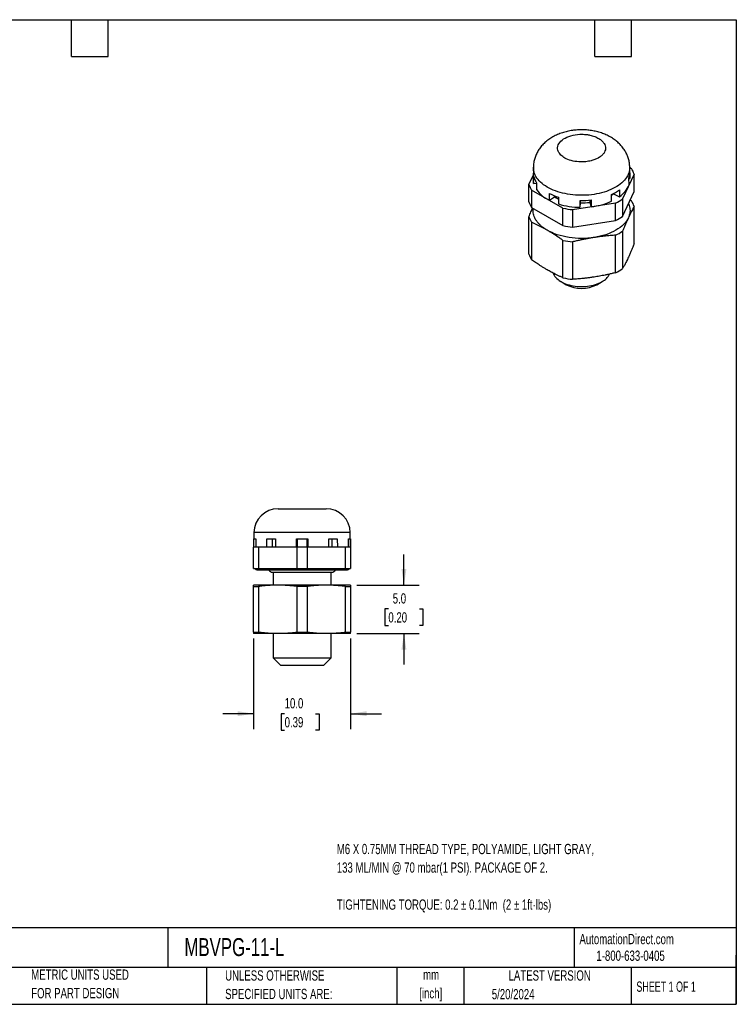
# Model space of a CAD drawing. Header units: millimetres. Extents: x 3 to 137, y 3 to 105.
# Tile 2 of 2: x 63 to 137, y 3 to 105. Entities that reach past the tile are written whole.
import ezdxf

# ---------------------------------------------------------------- set-up
doc = ezdxf.new("R2010")
doc.units = ezdxf.units.MM
doc.header["$LTSCALE"] = 0.5
doc.layers.add('DIMENSIONS', color=140, linetype='Continuous', lineweight=25)
doc.layers.add('TEXT', color=140, linetype='Continuous', lineweight=25)
doc.styles.add('SLDTEXTSTYLE0', font='TXT', dxfattribs={"width": 0.7})
doc.styles.add('SLDTEXTSTYLE1', font='TXT', dxfattribs={"width": 0.65})
doc.dimstyles.new('SLDDIMSTYLE0', dxfattribs={"dimtxt": 1.079004, "dimasz": 1.651, "dimexe": 0, "dimexo": 0.0625, "dimgap": 0.269751, "dimtad": 0, "dimtih": 1, "dimtoh": 1, "dimrnd": 1e-09, "dimzin": 4, "dimdsep": 46, "dimtxsty": 'SLDTEXTSTYLE0', "dimsah": 1, "dimcen": 0.09, "dimadec": 0, "dimazin": 1, "dimtfac": 1, "dimtmove": 0, "dimatfit": 0, "dimfxl": 0, "dimfrac": 2, "dimtolj": 1, "dimtzin": 12, "dimarcsym": 0})

# ---------------------------------------------------------------- blocks, each defined once
blk = doc.blocks.new('_D_4')
at = {"layer": 'DIMENSIONS'}
for p, q in [((86.74, 40.93), (86.74, 31.57)), ((96.74, 40.93), (96.74, 31.57)), ((86.74, 33.16), (83.57, 33.16)), ((89.94, 33.16), (89.58, 33.16)), ((89.58, 33.16), (89.58, 31.45)), ((93.14, 33.16), (93.51, 33.16)), ((93.51, 33.16), (93.51, 31.45)), ((96.74, 33.16), (99.92, 33.16)), ((89.58, 31.45), (89.94, 31.45)), ((93.51, 31.45), (93.14, 31.45))]:
    blk.add_line(p, q, dxfattribs=at)
for points in [[(86.74, 33.16), (85.09, 33.42), (85.09, 32.91)], [(96.74, 33.16), (98.39, 32.91), (98.39, 33.42)]]:
    blk.add_solid(points, dxfattribs=at)
at = {"layer": 'DIMENSIONS', "char_height": 1.058, "attachment_point": 1, "style": 'SLDTEXTSTYLE0'}
for s, insert in [('10.0', (89.94, 34.77)), ('0.39', (89.94, 32.81))]:
    blk.add_mtext(s, dxfattribs=dict(at, insert=insert))
blk = doc.blocks.new('_D_5')
at = {"layer": 'DIMENSIONS'}
for p, q in [((102.25, 46.43), (102.25, 49.6)), ((97.38, 46.43), (103.83, 46.43)), ((100.64, 43.98), (100.28, 43.98)), ((100.28, 43.98), (100.28, 42.27)), ((103.85, 43.98), (104.21, 43.98)), ((104.21, 43.98), (104.21, 42.27)), ((100.28, 42.27), (100.64, 42.27)), ((104.21, 42.27), (103.85, 42.27)), ((97.38, 41.43), (103.83, 41.43)), ((102.25, 41.43), (102.25, 38.25))]:
    blk.add_line(p, q, dxfattribs=at)
for points in [[(102.25, 46.43), (102.5, 48.08), (101.99, 48.08)], [(102.25, 41.43), (101.99, 39.78), (102.5, 39.78)]]:
    blk.add_solid(points, dxfattribs=at)
at = {"layer": 'DIMENSIONS', "char_height": 1.058, "attachment_point": 1, "style": 'SLDTEXTSTYLE0'}
for s, insert in [('5.0', (101.09, 45.59)), ('0.20', (100.64, 43.63))]:
    blk.add_mtext(s, dxfattribs=dict(at, insert=insert))

msp = doc.modelspace()

# ---------------------------------------------------------------- linework, layer by layer
for p, q in [((115.592, 89.557), (115.566, 88.338)), ((125.547, 89.032), (125.536, 89.557)), ((125.537, 89.514), (125.72, 89.408)), ((115.142, 87.772), (115.574, 88.704)), ((115.619, 87.883), (115.634, 88.579)), ((125.987, 88.833), (124.801, 86.278)), ((125.459, 87.72), (125.445, 88.415)), ((125.548, 88.985), (125.56, 88.385)), ((125.987, 87.037), (125.987, 88.833)), ((115.142, 85.975), (115.142, 87.772)), ((115.619, 87.883), (115.932, 87.91)), ((115.932, 87.935), (115.919, 87.238)), ((125.446, 88.384), (125.56, 88.385)), ((118.649, 85.326), (115.408, 87.197)), ((115.408, 87.197), (115.408, 85.4)), ((117.242, 86.146), (117.252, 86.847)), ((117.242, 86.146), (117.765, 86.485)), ((117.765, 86.485), (117.765, 86.616)), ((118.198, 86.465), (118.191, 85.763)), ((123.665, 86.039), (123.656, 86.74)), ((123.867, 86.842), (123.867, 86.794)), ((123.867, 86.794), (124.484, 86.512)), ((124.472, 87.211), (124.484, 86.512)), ((124.801, 84.481), (125.987, 87.037)), ((115.408, 85.4), (118.649, 83.53)), ((124.071, 85.857), (119.645, 85.172)), ((120.42, 85.418), (120.421, 86.121)), ((120.42, 85.418), (120.443, 85.872)), ((120.443, 85.872), (120.443, 86.12)), ((121.415, 86.162), (121.415, 85.921)), ((121.415, 85.921), (121.573, 85.476)), ((121.571, 86.179), (121.573, 85.476)), ((124.071, 84.06), (124.071, 85.857)), ((124.801, 86.278), (124.801, 84.481)), ((125.587, 86.176), (125.72, 86.085)), ((125.987, 81.646), (125.987, 85.51)), ((115.142, 80.585), (115.142, 84.449)), ((118.649, 83.53), (118.649, 85.326)), ((119.645, 85.172), (119.645, 83.376)), ((115.408, 83.874), (115.408, 80.01)), ((119.645, 83.376), (124.071, 84.06)), ((124.071, 78.67), (124.071, 82.534)), ((124.801, 82.955), (124.801, 79.091)), ((118.649, 78.139), (118.649, 82.003)), ((119.645, 81.849), (119.645, 77.985)), ((118.45, 77.744), (118.99, 77.432)), ((122.138, 77.432), (122.678, 77.744)), ((86.771, 51.856), (86.745, 50.362)), ((95.156, 51.856), (86.771, 51.856)), ((96.715, 51.856), (95.156, 51.856)), ((96.741, 50.362), (96.715, 51.856)), ((86.753, 50.362), (86.768, 51.212)), ((86.768, 51.212), (86.968, 51.212)), ((86.968, 51.212), (86.954, 50.362)), ((88.108, 50.362), (88.119, 51.212)), ((88.119, 51.212), (89.003, 51.212)), ((88.68, 50.362), (88.68, 51.212)), ((89.003, 51.212), (88.995, 50.362)), ((91.164, 50.362), (91.166, 51.212)), ((91.166, 51.212), (92.32, 51.212)), ((91.255, 50.362), (91.255, 51.212)), ((92.231, 51.212), (92.231, 50.362)), ((92.32, 51.212), (92.322, 50.362)), ((94.483, 51.212), (95.367, 51.212)), ((94.491, 50.362), (94.483, 51.212)), ((94.806, 51.212), (94.806, 50.362)), ((95.367, 51.212), (95.377, 50.362)), ((96.517, 51.212), (96.718, 51.212)), ((96.532, 50.362), (96.517, 51.212)), ((96.718, 51.212), (96.733, 50.362)), ((86.743, 48.162), (86.743, 50.362)), ((87.259, 50.362), (86.743, 50.362)), ((87.259, 50.362), (87.259, 48.162)), ((91.227, 50.362), (87.259, 50.362)), ((91.227, 48.162), (91.227, 50.362)), ((92.259, 50.362), (91.227, 50.362)), ((92.259, 50.362), (92.259, 48.162)), ((96.227, 50.362), (92.259, 50.362)), ((96.227, 48.162), (96.227, 50.362)), ((96.743, 50.362), (96.227, 50.362)), ((96.743, 50.362), (96.743, 48.162)), ((86.743, 48.162), (87.259, 48.162)), ((87.154, 48.014), (96.332, 48.014)), ((87.259, 48.162), (91.227, 48.162)), ((88.717, 47.762), (94.768, 47.762)), ((88.754, 47.762), (88.754, 46.426)), ((91.227, 48.162), (92.259, 48.162)), ((92.259, 48.162), (96.227, 48.162)), ((94.732, 46.426), (94.732, 47.762)), ((96.227, 48.162), (96.743, 48.162)), ((86.743, 46.293), (87.259, 46.293)), ((86.743, 41.56), (86.743, 46.293)), ((87.259, 46.293), (87.259, 41.56)), ((92.259, 46.293), (91.227, 46.293)), ((91.227, 41.56), (91.227, 46.293)), ((92.259, 46.293), (92.259, 41.56)), ((96.227, 41.56), (96.227, 46.293)), ((96.227, 46.293), (96.743, 46.293)), ((96.743, 46.293), (96.743, 41.56)), ((86.743, 41.56), (87.259, 41.56)), ((88.754, 41.426), (88.754, 38.926)), ((91.227, 41.56), (92.259, 41.56)), ((94.732, 38.926), (94.732, 41.426)), ((96.227, 41.56), (96.743, 41.56)), ((88.754, 38.926), (89.517, 38.162)), ((88.754, 38.926), (91.743, 38.926)), ((91.743, 38.926), (94.732, 38.926)), ((93.968, 38.162), (94.732, 38.926)), ((89.517, 38.162), (91.743, 38.162)), ((91.743, 38.162), (93.968, 38.162))]:
    msp.add_line(p, q)
at = {"flags": 128}
for points in [[(125.536, 89.557), (125.534, 89.439), (125.519, 89.28), (125.488, 89.121), (125.442, 88.964), (125.38, 88.808), (125.304, 88.655), (125.213, 88.504), (125.108, 88.357), (124.989, 88.213), (124.856, 88.073), (124.71, 87.937), (124.551, 87.807), (124.38, 87.682), (124.197, 87.562), (124.002, 87.448), (123.797, 87.341), (123.583, 87.241), (123.358, 87.148), (123.125, 87.062), (122.885, 86.983), (122.637, 86.913), (122.382, 86.85), (122.122, 86.796), (121.857, 86.75), (121.589, 86.713), (121.317, 86.685), (121.042, 86.665), (120.767, 86.654), (120.49, 86.652), (120.214, 86.659), (119.939, 86.674), (119.666, 86.699), (119.395, 86.732), (119.129, 86.774), (118.866, 86.824), (118.609, 86.883), (118.358, 86.95), (118.114, 87.024), (117.877, 87.107), (117.649, 87.197), (117.429, 87.294), (117.22, 87.398), (117.02, 87.508), (116.832, 87.625), (116.655, 87.748), (116.491, 87.876), (116.338, 88.009), (116.199, 88.147), (116.074, 88.289), (115.962, 88.435), (115.865, 88.585), (115.782, 88.737), (115.713, 88.892), (115.66, 89.048), (115.622, 89.206), (115.599, 89.365), (115.592, 89.525), (115.592, 89.557)], [(117.631, 78.632), (117.677, 78.517), (117.74, 78.398), (117.818, 78.282), (117.911, 78.17), (118.017, 78.061), (118.137, 77.957), (118.269, 77.859), (118.413, 77.766), (118.568, 77.68), (118.734, 77.6), (118.909, 77.527), (119.093, 77.462), (119.285, 77.405), (119.483, 77.355), (119.687, 77.314), (119.895, 77.282), (120.107, 77.259), (120.322, 77.244), (120.537, 77.239), (120.753, 77.242), (120.968, 77.254), (121.18, 77.276), (121.39, 77.306), (121.595, 77.344), (121.795, 77.391), (121.988, 77.447), (122.174, 77.51), (122.351, 77.581), (122.52, 77.659), (122.678, 77.744)]]:
    msp.add_lwpolyline(points, dxfattribs=at)
for centre, radius, start, end in [((123.86, 88.195), 2.22, 16.68947, 33.10745), ((117.582, 89.092), 2.015, 194.75763, 215.0393), ((123.833, 89), 1.715, 340.08137, 1.07672), ((117.268, 88.409), 2.22, 196.68947, 213.10745), ((117.258, 88.303), 1.692, 178.8274, 194.37293), ((123, 88.709), 2.651, 304.04488, 338.09561), ((118.771, 89.349), 3.549, 216.5085, 244.48358), ((119.943, 92.143), 5.941, 243.06677, 252.91403), ((119.924, 90.708), 4.743, 242.92078, 248.63409), ((121.731, 91.018), 4.691, 294.23209, 305.76253), ((121.79, 89.646), 3.529, 301.95206, 306.068), ((117.268, 86.613), 2.22, 196.68947, 213.10745), ((120.516, 93.419), 8.001, 253.10216, 269.31176), ((120.566, 94.664), 8.545, 269.02847, 276.75419), ((120.565, 93.093), 7.222, 269.02847, 276.75419), ((120.799, 92.521), 7.088, 276.27555, 293.85746), ((121.855, 90.538), 5.18, 295.33491, 304.65972), ((123.86, 84.872), 2.22, 16.68947, 33.10745), ((117.268, 85.086), 2.22, 196.68947, 213.10745), ((120.502, 94.012), 8.881, 257.95348, 264.46044), ((121.855, 88.742), 5.18, 295.33491, 304.65972), ((120.502, 92.215), 8.881, 257.95348, 264.46044), ((121.855, 87.215), 5.18, 295.33491, 304.65972), ((120.502, 90.689), 8.881, 257.95348, 264.46044), ((117.268, 81.222), 2.22, 196.68947, 213.10745), ((121.847, 79.347), 1.806, 297.37319, 332.76288), ((121.855, 83.351), 5.18, 295.33491, 304.65972), ((120.502, 86.825), 8.881, 257.95348, 264.46044), ((120.564, 80.46), 3.412, 242.53095, 297.46368), ((89.27, 51.812), 2.5, 90, 179), ((94.215, 51.812), 2.5, 1, 90), ((87.154, 48.414), 0.4, 219.02556, 270), ((88.717, 48.262), 0.5, 209.75329, 270), ((94.768, 48.262), 0.5, 270, 330.24671), ((96.332, 48.414), 0.4, 270, 320.97444)]:
    msp.add_arc(centre, radius, start, end)
for points, knots in [([(125.534, 89.557), (125.534, 89.596), (125.532, 89.706), (125.514, 89.887), (125.483, 90.097), (125.437, 90.305), (125.378, 90.51), (125.307, 90.711), (125.223, 90.907), (125.127, 91.099), (125.019, 91.285), (124.899, 91.467), (124.768, 91.642), (124.625, 91.811), (124.47, 91.974), (124.305, 92.13), (124.128, 92.279), (123.94, 92.421), (123.741, 92.555), (123.532, 92.681), (123.313, 92.798), (123.085, 92.905), (122.849, 93.003), (122.607, 93.091), (122.359, 93.168), (122.106, 93.235), (121.849, 93.291), (121.59, 93.337), (121.329, 93.372), (121.066, 93.397), (120.802, 93.411), (120.538, 93.415), (120.273, 93.409), (120.009, 93.393), (119.746, 93.366), (119.484, 93.328), (119.224, 93.28), (118.965, 93.221), (118.71, 93.151), (118.458, 93.069), (118.21, 92.976), (117.968, 92.871), (117.732, 92.755), (117.505, 92.628), (117.286, 92.489), (117.078, 92.34), (116.882, 92.182), (116.699, 92.014), (116.529, 91.839), (116.372, 91.657), (116.23, 91.468), (116.101, 91.273), (115.987, 91.073), (115.888, 90.869), (115.802, 90.661), (115.731, 90.45), (115.675, 90.237), (115.633, 90.023), (115.606, 89.807), (115.593, 89.652), (115.593, 89.568), (115.593, 89.557)], [0, 0, 0, 0, 0.0084464, 0.0239737, 0.0394653, 0.0549418, 0.0704245, 0.0859356, 0.1014987, 0.1171386, 0.1328814, 0.1487544, 0.1647858, 0.1810039, 0.1974359, 0.2141059, 0.2310328, 0.248227, 0.2656874, 0.2833991, 0.3013328, 0.3194461, 0.3376887, 0.3560086, 0.3743483, 0.3926711, 0.4109557, 0.4291929, 0.4473831, 0.4655343, 0.4836602, 0.5017785, 0.5199091, 0.5380691, 0.5562772, 0.5745546, 0.5929205, 0.611391, 0.6299766, 0.6486796, 0.6674914, 0.6863891, 0.7053254, 0.724235, 0.7430517, 0.7617091, 0.7801495, 0.7983308, 0.8162288, 0.8338359, 0.8511579, 0.8682095, 0.8850108, 0.9015843, 0.9179535, 0.9341415, 0.9501706, 0.9660624, 0.9818377, 0.9975165, 1, 1, 1, 1]), ([(123.036, 91.487), (123.04, 91.576), (123.02, 91.756), (122.899, 92.025), (122.685, 92.282), (122.418, 92.481), (122.156, 92.624), (121.926, 92.723), (121.678, 92.806), (121.397, 92.876), (121.049, 92.934), (120.464, 92.974), (119.661, 92.897), (118.823, 92.593), (118.249, 92.127), (118.07, 91.673), (118.105, 91.323), (118.222, 91.033), (118.489, 90.717), (118.986, 90.399), (119.669, 90.168), (120.307, 90.095), (120.759, 90.102), (121.023, 90.122), (121.286, 90.16), (121.593, 90.224), (121.93, 90.329), (122.175, 90.441), (122.412, 90.574), (122.634, 90.73), (122.928, 91.048), (123.027, 91.314), (123.036, 91.487)], [0, 0, 0, 0, 0.0300497, 0.0600993, 0.0926364, 0.125208, 0.1438989, 0.1624077, 0.1807269, 0.1990446, 0.2217204, 0.2505214, 0.3128228, 0.3751269, 0.4374309, 0.4997323, 0.5271866, 0.5546411, 0.5990618, 0.6434858, 0.6965978, 0.7497056, 0.7668728, 0.7840413, 0.8012018, 0.8192523, 0.847133, 0.8750128, 0.8796108, 0.9109324, 0.9422538, 1, 1, 1, 1]), ([(125.41, 85.794), (125.438, 85.726), (125.5, 85.577), (125.551, 85.341), (125.571, 85.089), (125.551, 84.837), (125.496, 84.587), (125.428, 84.423), (125.394, 84.342)], [0, 0, 0, 0, 0.14218893, 0.31375114, 0.48531336, 0.65687557, 0.82843779, 1, 1, 1, 1]), ([(125.987, 85.51), (125.946, 85.435), (125.865, 85.287), (125.744, 85.057), (125.625, 84.824), (125.509, 84.587), (125.432, 84.423), (125.394, 84.342)], [0, 0, 0, 0, 0.2082249, 0.4122416, 0.612143, 0.8080276, 1, 1, 1, 1]), ([(115.142, 84.449), (115.209, 84.617), (115.333, 84.924), (115.457, 85.211), (115.513, 85.34)], [0, 0, 0, 0, 0.55014349, 1, 1, 1, 1]), ([(117.029, 83.048), (116.928, 83.109), (116.728, 83.23), (116.464, 83.431), (116.228, 83.644), (116.027, 83.867), (115.86, 84.1), (115.728, 84.341), (115.634, 84.587), (115.578, 84.837), (115.557, 85.076), (115.573, 85.23), (115.58, 85.301)], [0, 0, 0, 0, 0.101584, 0.203168, 0.304752, 0.406336, 0.50792, 0.609504, 0.711088, 0.812672, 0.914256, 1, 1, 1, 1]), ([(125.394, 84.342), (125.168, 83.855), (124.717, 83.404), (123.483, 82.692), (122.701, 82.431), (121.858, 82.301)], [0, 0, 0, 0, 0.5, 0.5, 1, 1, 1, 1]), ([(125.394, 84.342), (125.362, 84.273), (125.298, 84.134), (125.202, 83.917), (125.104, 83.69), (125.004, 83.454), (124.903, 83.209), (124.835, 83.04), (124.801, 82.955)], [0, 0, 0, 0, 0.1597084, 0.3221211, 0.4872996, 0.6553023, 0.8261848, 1, 1, 1, 1]), ([(117.029, 83.048), (116.942, 83.097), (116.768, 83.196), (116.504, 83.339), (116.236, 83.479), (115.964, 83.614), (115.688, 83.747), (115.502, 83.831), (115.408, 83.874)], [0, 0, 0, 0, 0.1597084, 0.3221211, 0.4872996, 0.6553023, 0.8261848, 1, 1, 1, 1]), ([(121.858, 82.301), (121.015, 82.17), (120.113, 82.17), (118.427, 82.431), (117.646, 82.692), (117.029, 83.048)], [0, 0, 0, 0, 0.5, 0.5, 1, 1, 1, 1]), ([(118.649, 82.003), (118.537, 82.081), (118.315, 82.237), (117.985, 82.458), (117.66, 82.667), (117.342, 82.864), (117.133, 82.987), (117.029, 83.048)], [0, 0, 0, 0, 0.2082249, 0.4122416, 0.612143, 0.8080276, 1, 1, 1, 1]), ([(121.858, 82.301), (121.74, 82.282), (121.502, 82.244), (121.142, 82.179), (120.776, 82.107), (120.404, 82.028), (120.026, 81.942), (119.773, 81.88), (119.645, 81.849)], [0, 0, 0, 0, 0.1597084, 0.3221211, 0.4872996, 0.6553023, 0.8261848, 1, 1, 1, 1]), ([(124.071, 82.534), (123.918, 82.524), (123.615, 82.504), (123.164, 82.464), (122.721, 82.418), (122.287, 82.364), (122, 82.322), (121.858, 82.301)], [0, 0, 0, 0, 0.2082249, 0.4122416, 0.612143, 0.8080276, 1, 1, 1, 1]), ([(125.987, 81.646), (125.954, 81.565), (125.89, 81.404), (125.793, 81.169), (125.678, 80.896), (125.545, 80.59), (125.444, 80.369), (125.394, 80.259)], [0, 0, 0, 0, 0.16548263, 0.32838332, 0.48991506, 0.74568425, 1, 1, 1, 1]), ([(117.029, 78.965), (116.937, 79.019), (116.753, 79.126), (116.477, 79.296), (116.162, 79.496), (115.805, 79.733), (115.542, 79.917), (115.408, 80.01)], [0, 0, 0, 0, 0.16970711, 0.33906105, 0.51009398, 0.75280002, 1, 1, 1, 1]), ([(125.394, 80.259), (125.36, 80.187), (125.293, 80.044), (125.192, 79.836), (125.077, 79.607), (124.946, 79.355), (124.849, 79.18), (124.801, 79.091)], [0, 0, 0, 0, 0.1697061, 0.3390601, 0.510094, 0.7527989, 1, 1, 1, 1]), ([(118.649, 78.139), (118.56, 78.179), (118.383, 78.26), (118.119, 78.386), (117.806, 78.541), (117.443, 78.731), (117.166, 78.887), (117.029, 78.965)], [0, 0, 0, 0, 0.1654832, 0.3283839, 0.4899151, 0.7456849, 1, 1, 1, 1]), ([(124.071, 78.67), (123.95, 78.64), (123.708, 78.581), (123.348, 78.498), (122.92, 78.407), (122.423, 78.31), (122.046, 78.249), (121.858, 78.218)], [0, 0, 0, 0, 0.1654835, 0.3283842, 0.4899151, 0.7456852, 1, 1, 1, 1]), ([(121.858, 78.218), (121.733, 78.199), (121.482, 78.162), (121.105, 78.114), (120.675, 78.066), (120.187, 78.021), (119.827, 77.997), (119.645, 77.985)], [0, 0, 0, 0, 0.169707, 0.3390609, 0.510094, 0.7527999, 1, 1, 1, 1]), ([(89.274, 54.312), (89.275, 54.312), (89.278, 54.312), (89.333, 54.312), (89.428, 54.312), (89.563, 54.312), (89.734, 54.312), (89.938, 54.312), (90.153, 54.312), (90.404, 54.312), (90.659, 54.312), (90.93, 54.312), (91.111, 54.312), (91.234, 54.312), (91.296, 54.312), (91.358, 54.312), (91.42, 54.312), (91.483, 54.312), (91.546, 54.312), (91.609, 54.312), (91.653, 54.312), (91.707, 54.312), (91.766, 54.312), (91.851, 54.312), (91.932, 54.312), (92.013, 54.312), (92.094, 54.312), (92.23, 54.312), (92.42, 54.312), (92.591, 54.312), (92.682, 54.312), (92.701, 54.312), (92.716, 54.312), (92.737, 54.312), (92.778, 54.312), (92.846, 54.312), (92.952, 54.312), (93.092, 54.312), (93.264, 54.312), (93.378, 54.312), (93.44, 54.312)], [0, 0, 0, 0, 0.0459195, 0.1017425, 0.1575657, 0.2133878, 0.2692075, 0.3250234, 0.3789307, 0.4226879, 0.4875507, 0.5309873, 0.5748073, 0.5857671, 0.5967268, 0.6076864, 0.6186459, 0.6296051, 0.640564, 0.6515225, 0.6624805, 0.663675, 0.6795008, 0.6936288, 0.7077571, 0.7218858, 0.7360146, 0.7501436, 0.7938807, 0.8376155, 0.8439684, 0.845445, 0.8482078, 0.8522567, 0.8575917, 0.8718152, 0.8910003, 0.9203064, 0.9566404, 1, 1, 1, 1]), ([(93.44, 54.312), (93.477, 54.312), (93.551, 54.312), (93.653, 54.312), (93.748, 54.312), (93.835, 54.312), (93.914, 54.312), (93.999, 54.312), (94.082, 54.312), (94.153, 54.312), (94.199, 54.312), (94.214, 54.312), (94.215, 54.312), (94.215, 54.312)], [0, 0, 0, 0, 0.0776381, 0.1552762, 0.2329143, 0.3105524, 0.3881905, 0.4658286, 0.5919134, 0.7180122, 0.8442594, 0.9704927, 1, 1, 1, 1]), ([(86.743, 46.293), (86.743, 46.309), (86.743, 46.343), (86.743, 46.38), (86.743, 46.407), (86.743, 46.423), (86.743, 46.425), (86.743, 46.426)], [0, 0, 0, 0, 0.2082249, 0.4122416, 0.612143, 0.8080276, 1, 1, 1, 1]), ([(89.243, 46.426), (88.487, 46.426), (87.849, 46.426), (86.976, 46.426), (86.743, 46.426), (86.743, 46.426)], [0, 0, 0, 0, 0.5, 0.5, 1, 1, 1, 1]), ([(89.243, 46.426), (89.137, 46.426), (88.923, 46.424), (88.601, 46.413), (88.272, 46.394), (87.939, 46.368), (87.6, 46.335), (87.373, 46.307), (87.259, 46.293)], [0, 0, 0, 0, 0.1597084, 0.3221211, 0.4872996, 0.6553023, 0.8261848, 1, 1, 1, 1]), ([(91.227, 46.293), (91.09, 46.309), (90.818, 46.343), (90.414, 46.38), (90.017, 46.407), (89.627, 46.423), (89.37, 46.425), (89.243, 46.426)], [0, 0, 0, 0, 0.2082249, 0.4122416, 0.612143, 0.8080276, 1, 1, 1, 1]), ([(94.243, 46.426), (93.487, 46.426), (92.616, 46.426), (90.87, 46.426), (89.999, 46.426), (89.243, 46.426)], [0, 0, 0, 0, 0.5, 0.5, 1, 1, 1, 1]), ([(94.243, 46.426), (94.137, 46.426), (93.923, 46.424), (93.601, 46.413), (93.272, 46.394), (92.939, 46.368), (92.6, 46.335), (92.373, 46.307), (92.259, 46.293)], [0, 0, 0, 0, 0.1597084, 0.3221211, 0.4872996, 0.6553023, 0.8261848, 1, 1, 1, 1]), ([(96.227, 46.293), (96.09, 46.309), (95.818, 46.343), (95.414, 46.38), (95.017, 46.407), (94.627, 46.423), (94.37, 46.425), (94.243, 46.426)], [0, 0, 0, 0, 0.2082249, 0.4122416, 0.612143, 0.8080276, 1, 1, 1, 1]), ([(96.743, 46.426), (96.743, 46.426), (96.509, 46.426), (95.637, 46.426), (94.999, 46.426), (94.243, 46.426)], [0, 0, 0, 0, 0.5, 0.5, 1, 1, 1, 1]), ([(96.743, 46.426), (96.743, 46.426), (96.743, 46.424), (96.743, 46.413), (96.743, 46.394), (96.743, 46.368), (96.743, 46.335), (96.743, 46.307), (96.743, 46.293)], [0, 0, 0, 0, 0.1597084, 0.3221211, 0.4872996, 0.6553023, 0.8261848, 1, 1, 1, 1]), ([(86.743, 41.56), (86.743, 41.547), (86.743, 41.52), (86.743, 41.488), (86.743, 41.457), (86.743, 41.432), (86.743, 41.428), (86.743, 41.426)], [0, 0, 0, 0, 0.1654832, 0.3283839, 0.4899151, 0.7456849, 1, 1, 1, 1]), ([(89.243, 41.426), (89.181, 41.426), (89.058, 41.426), (88.88, 41.426), (88.707, 41.426), (88.54, 41.426), (88.378, 41.426), (88.114, 41.426), (87.771, 41.426), (87.4, 41.426), (87.105, 41.426), (86.918, 41.426), (86.81, 41.426), (86.753, 41.426), (86.746, 41.426), (86.743, 41.426)], [0, 0, 0, 0, 0.04106898, 0.08199216, 0.12284492, 0.16370305, 0.20464231, 0.24573798, 0.3728342, 0.50002775, 0.62712397, 0.75431753, 0.83629141, 0.91798335, 1, 1, 1, 1]), ([(89.243, 41.426), (89.13, 41.427), (88.906, 41.429), (88.568, 41.441), (88.182, 41.464), (87.745, 41.501), (87.422, 41.541), (87.259, 41.56)], [0, 0, 0, 0, 0.169707, 0.3390609, 0.510094, 0.7527999, 1, 1, 1, 1]), ([(91.227, 41.56), (91.118, 41.547), (90.902, 41.52), (90.578, 41.488), (90.194, 41.457), (89.75, 41.432), (89.412, 41.428), (89.243, 41.426)], [0, 0, 0, 0, 0.1654835, 0.3283842, 0.4899151, 0.7456852, 1, 1, 1, 1]), ([(94.243, 41.426), (94.18, 41.426), (94.056, 41.426), (93.863, 41.426), (93.668, 41.426), (93.468, 41.426), (93.265, 41.426), (92.916, 41.426), (92.409, 41.426), (91.743, 41.426), (91.077, 41.426), (90.5, 41.426), (90.017, 41.426), (89.619, 41.426), (89.369, 41.426), (89.243, 41.426)], [0, 0, 0, 0, 0.041069, 0.0819922, 0.1228449, 0.1637031, 0.2046423, 0.245738, 0.3728342, 0.5000277, 0.627124, 0.7543175, 0.8362914, 0.9179833, 1, 1, 1, 1]), ([(94.243, 41.426), (94.13, 41.427), (93.906, 41.429), (93.568, 41.441), (93.182, 41.464), (92.744, 41.501), (92.422, 41.541), (92.259, 41.56)], [0, 0, 0, 0, 0.1697061, 0.3390601, 0.510094, 0.7527989, 1, 1, 1, 1]), ([(96.227, 41.56), (96.118, 41.547), (95.902, 41.52), (95.578, 41.488), (95.194, 41.457), (94.749, 41.432), (94.411, 41.428), (94.243, 41.426)], [0, 0, 0, 0, 0.16548263, 0.32838332, 0.48991506, 0.74568425, 1, 1, 1, 1]), ([(96.743, 41.426), (96.742, 41.426), (96.74, 41.426), (96.726, 41.426), (96.703, 41.426), (96.671, 41.426), (96.63, 41.426), (96.545, 41.426), (96.381, 41.426), (96.086, 41.426), (95.715, 41.426), (95.325, 41.426), (94.949, 41.426), (94.609, 41.426), (94.365, 41.426), (94.243, 41.426)], [0, 0, 0, 0, 0.041069, 0.0819922, 0.1228449, 0.1637031, 0.2046423, 0.245738, 0.3728342, 0.5000277, 0.627124, 0.7543175, 0.8362914, 0.9179833, 1, 1, 1, 1]), ([(96.743, 41.426), (96.743, 41.427), (96.743, 41.429), (96.743, 41.441), (96.743, 41.464), (96.743, 41.501), (96.743, 41.541), (96.743, 41.56)], [0, 0, 0, 0, 0.169707, 0.3390609, 0.510094, 0.7527999, 1, 1, 1, 1])]:
    msp.add_open_spline(points, degree=3, knots=knots)
at = {"layer": 'TEXT'}
for p, q in [((3.175, 104.775), (136.525, 104.775)), ((67.945, 100.965), (67.945, 104.775)), ((71.755, 100.965), (71.755, 104.775)), ((121.92, 100.965), (121.92, 104.775)), ((125.73, 100.965), (125.73, 104.775)), ((136.525, 104.775), (136.525, 3.175)), ((67.945, 100.965), (71.755, 100.965)), ((121.92, 100.965), (125.73, 100.965)), ((136.525, 11.063), (3.175, 11.063)), ((77.879, 11.063), (77.879, 6.985)), ((119.788, 11.063), (119.788, 6.985)), ((136.525, 3.175), (136.525, 8.255)), ((136.525, 6.985), (3.175, 6.985)), ((81.89, 6.985), (81.89, 3.175)), ((101.512, 6.985), (101.512, 3.175)), ((108.406, 6.985), (108.406, 3.175)), ((125.674, 6.985), (125.674, 3.175)), ((3.175, 3.175), (136.525, 3.175))]:
    msp.add_line(p, q, dxfattribs=at)

# ---------------------------------------------------------------- texts
for s, insert, char_height, attachment_point, style in [('M6 X 0.75MM THREAD TYPE, POLYAMIDE, LIGHT GRAY,', (95.32, 19.728), 1.05833, 1, 'SLDTEXTSTYLE0'), ('133 ML/MIN @ 70 mbar(1 PSI). PACKAGE OF 2.', (95.32, 17.817), 1.05833, 1, 'SLDTEXTSTYLE0'), ('TIGHTENING TORQUE: 0.2 ± 0.1Nm  (2 ± 1ft·lbs)', (95.32, 13.994), 1.05833, 1, 'SLDTEXTSTYLE0'), ('AutomationDirect.com', (120.347, 10.438), 1.05833, 1, 'SLDTEXTSTYLE0'), ('MBVPG-11-L', (79.604, 10.007), 1.8521, 1, 'SLDTEXTSTYLE0'), ('1-800-633-0405', (122.096, 8.719), 1.05833, 1, 'SLDTEXTSTYLE0'), ('METRIC UNITS USED', (63.802, 6.768), 1.05833, 1, 'SLDTEXTSTYLE0'), ('UNLESS OTHERWISE', (83.804, 6.681), 1.05833, 1, 'SLDTEXTSTYLE0'), ('mm', (105.049, 6.76), 1.0583, 2, 'SLDTEXTSTYLE0'), ('LATEST VERSION', (117.276, 6.682), 1.05833, 2, 'SLDTEXTSTYLE0'), ('SHEET 1 OF 1', (126.221, 5.526), 1.05833, 1, 'SLDTEXTSTYLE1'), ('FOR PART DESIGN', (63.802, 4.857), 1.05833, 1, 'SLDTEXTSTYLE0'), ('SPECIFIED UNITS ARE:', (83.804, 4.77), 1.05833, 1, 'SLDTEXTSTYLE0'), ('[inch]', (105.008, 4.849), 1.0583, 2, 'SLDTEXTSTYLE0'), ('5/20/2024', (111.306, 4.754), 1.0583, 1, 'SLDTEXTSTYLE0')]:
    msp.add_mtext(s, dxfattribs=dict(at, insert=insert, char_height=char_height, attachment_point=attachment_point, style=style))

# ---------------------------------------------------------------- dimensions: what is measured, and where the dimension line sits
at = {"layer": 'DIMENSIONS'}
dim = msp.add_linear_dim(base=(102.246, 41.426), p1=(96.743, 46.426), p2=(96.743, 41.426), angle=90, dimstyle='SLDDIMSTYLE0', dxfattribs=at)
dim.commit()
dim.dimension.update_dxf_attribs({"geometry": '_D_5', "text_midpoint": (102.246, 43.981), "dimtype": 160})
dim = msp.add_linear_dim(base=(86.743, 33.162), p1=(96.743, 41.56), p2=(86.743, 41.56), dimstyle='SLDDIMSTYLE0', dxfattribs=at)
dim.commit()
dim.dimension.update_dxf_attribs({"geometry": '_D_4', "text_midpoint": (91.541, 33.162), "dimtype": 160})

doc.saveas('drawing.dxf')
